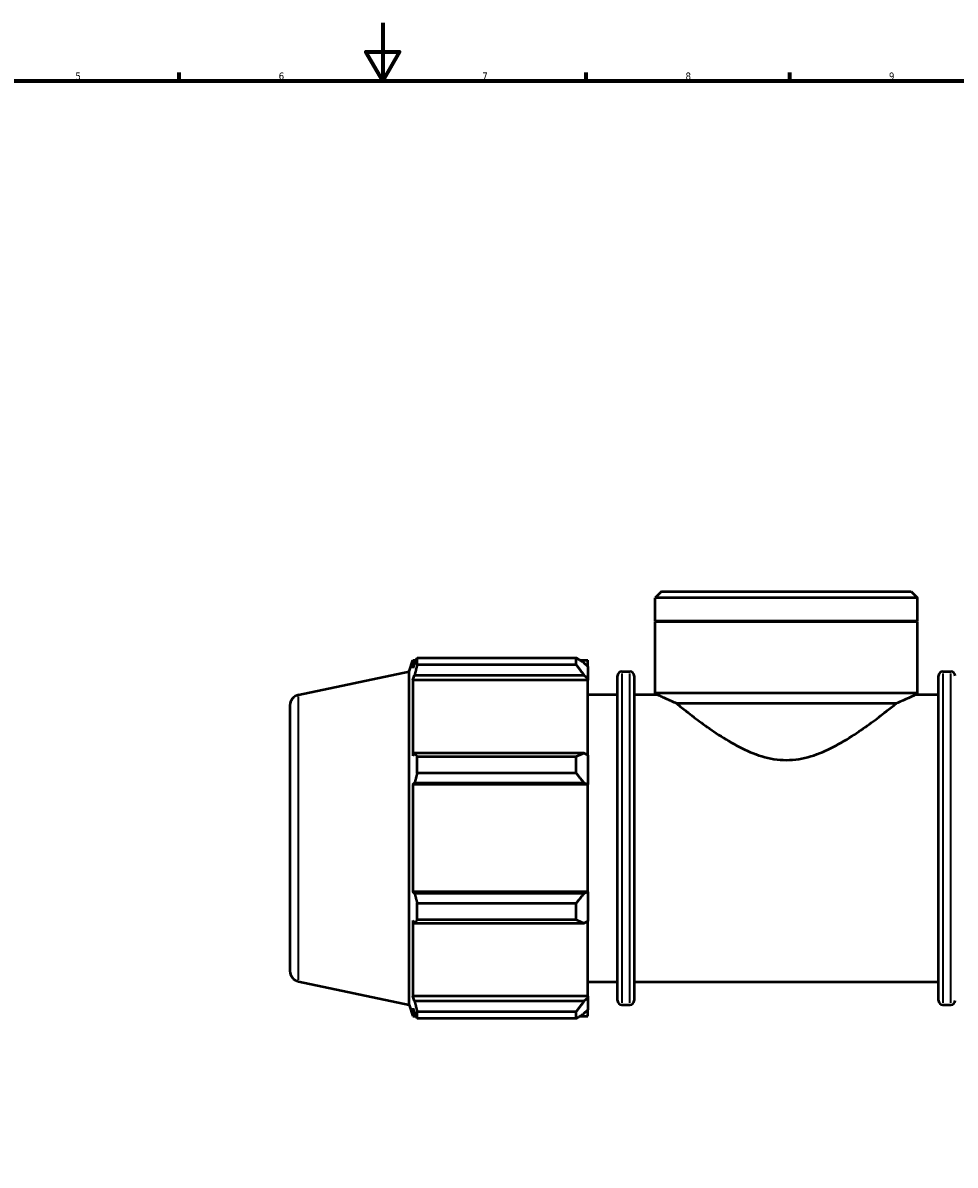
# Model space of a CAD drawing. Header units: millimetres. Extents: x 0 to 1320, y -193 to 1083.
# Tile 4 of 10: x 297 to 618, y 200 to 594. Entities that reach past the tile are written whole.
import ezdxf

# ---------------------------------------------------------------- set-up
doc = ezdxf.new("R2010")
doc.units = ezdxf.units.MM
for name, color, linetype, lineweight in [('Border (ISO)', 7, 'Continuous', 70), ('Visible (ISO)', 7, 'Continuous', 50), ('Visible Narrow (ISO)', 7, 'Continuous', 35)]:
    doc.layers.add(name, color=color, linetype=linetype, lineweight=lineweight)
doc.styles.add('Note Text (ISO)', font='tahoma.ttf')

# ---------------------------------------------------------------- blocks, each defined once
blk = doc.blocks.new('Borders Default Border')
at = {"layer": 'Border (ISO)'}
for p, q in [((350.42, 574), (350.42, 576.9)), ((490.58, 574), (490.58, 576.9)), ((560.67, 574), (560.67, 576.9))]:
    blk.add_line(p, q, dxfattribs=at)
at = {"layer": 'Border (ISO)', "flags": 128}
for points in [[(420.5, 594), (420.5, 574), (414.73, 584), (426.27, 584), (420.5, 574)], [(20, 20), (20, 574), (821, 574), (821, 20), (20, 20)]]:
    blk.add_lwpolyline(points, dxfattribs=at)
at = {"layer": 'Border (ISO)', "color": 232, "true_color": 0xca0064, "char_height": 2.5, "attachment_point": 7, "style": 'Note Text (ISO)'}
for s, insert in [('5', (314.64, 574.35)), ('6', (384.66, 574.35)), ('7', (454.77, 574.4)), ('8', (524.81, 574.34)), ('9', (594.88, 574.35))]:
    blk.add_mtext(s, dxfattribs=dict(at, insert=insert))

msp = doc.modelspace()

# ---------------------------------------------------------------- linework, layer by layer
at = {"layer": 'Visible (ISO)'}
for p, q in [((516.557, 398.068), (514.39, 395.902)), ((516.557, 398.068), (602.506, 398.068)), ((602.506, 398.068), (604.672, 395.902)), ((514.39, 387.868), (514.39, 395.902)), ((604.672, 395.902), (514.39, 395.902)), ((604.672, 387.868), (604.672, 395.902)), ((604.672, 387.868), (514.39, 387.868)), ((514.69, 387.568), (514.39, 387.868)), ((604.672, 387.568), (514.39, 387.568)), ((514.39, 363.068), (514.39, 387.568)), ((604.372, 387.568), (604.672, 387.868)), ((604.672, 363.068), (604.672, 387.568)), ((429.571, 370.542), (430.841, 374.448)), ((430.841, 374.448), (430.841, 371.608)), ((430.841, 374.448), (431.968, 374.448)), ((432.342, 375.17), (487.171, 375.17)), ((432.342, 372.783), (432.342, 375.17)), ((487.171, 372.783), (487.171, 375.17)), ((488.322, 374.448), (491.131, 374.448)), ((491.131, 372.237), (491.131, 374.448)), ((391.502, 362.45), (429.571, 370.542)), ((429.571, 255.595), (429.571, 370.542)), ((431.484, 373.496), (430.841, 371.608)), ((487.171, 372.783), (432.342, 372.783)), ((491.131, 372.237), (489.811, 373.496)), ((491.131, 372.237), (491.131, 368.099)), ((502.891, 370.488), (505.591, 370.488)), ((613.471, 370.488), (616.171, 370.488)), ((430.841, 367.513), (431.484, 369.269)), ((430.841, 367.513), (430.841, 341.411)), ((491.131, 367.513), (430.841, 367.513)), ((431.484, 369.269), (489.811, 369.269)), ((489.811, 369.269), (491.131, 368.099)), ((491.131, 368.099), (491.131, 367.513)), ((491.131, 341.715), (491.131, 367.513)), ((501.391, 257.148), (501.391, 368.988)), ((507.091, 368.988), (507.091, 257.148)), ((611.971, 257.148), (611.971, 368.988)), ((491.131, 362.568), (501.391, 362.568)), ((507.091, 362.568), (514.89, 362.568)), ((604.672, 363.068), (514.39, 363.068)), ((514.89, 362.568), (514.39, 363.068)), ((604.172, 362.568), (604.672, 363.068)), ((604.172, 362.568), (611.971, 362.568)), ((388.531, 358.782), (388.531, 267.355)), ((597.299, 359.457), (521.764, 359.457)), ((431.484, 342.325), (430.841, 341.411)), ((489.811, 342.325), (431.484, 342.325)), ((432.342, 335.416), (432.342, 341.178)), ((432.342, 341.178), (487.171, 341.178)), ((487.171, 335.416), (487.171, 341.178)), ((491.131, 341.715), (489.811, 342.325)), ((491.131, 341.715), (491.131, 331.724)), ((487.171, 335.416), (432.342, 335.416)), ((430.841, 331.526), (431.484, 332.121)), ((491.131, 331.526), (430.841, 331.526)), ((430.841, 331.526), (430.841, 294.611)), ((431.484, 332.121), (489.811, 332.121)), ((489.811, 332.121), (491.131, 331.724)), ((491.131, 331.724), (491.131, 331.526)), ((491.131, 294.611), (491.131, 331.526)), ((431.484, 294.016), (430.841, 294.611)), ((491.131, 294.611), (430.841, 294.611)), ((489.811, 294.016), (431.484, 294.016)), ((491.131, 294.413), (489.811, 294.016)), ((491.131, 294.611), (491.131, 294.413)), ((491.131, 294.413), (491.131, 284.422)), ((432.342, 284.959), (432.342, 290.72)), ((432.342, 290.72), (487.171, 290.72)), ((487.171, 284.959), (487.171, 290.72)), ((430.841, 284.726), (431.484, 283.812)), ((430.841, 284.726), (430.841, 258.624)), ((431.484, 283.812), (489.811, 283.812)), ((487.171, 284.959), (432.342, 284.959)), ((489.811, 283.812), (491.131, 284.422)), ((491.131, 258.624), (491.131, 284.422)), ((391.502, 263.687), (429.571, 255.595)), ((491.131, 263.568), (501.391, 263.568)), ((507.091, 263.568), (611.971, 263.568)), ((431.484, 256.867), (430.841, 258.624)), ((491.131, 258.624), (430.841, 258.624)), ((489.811, 256.867), (431.484, 256.867)), ((491.131, 258.038), (489.811, 256.867)), ((491.131, 258.624), (491.131, 258.038)), ((491.131, 258.038), (491.131, 253.9)), ((429.571, 255.595), (430.841, 251.688)), ((430.841, 254.529), (431.484, 252.641)), ((430.841, 254.529), (430.841, 251.688)), ((432.342, 250.967), (432.342, 253.354)), ((432.342, 253.354), (487.171, 253.354)), ((487.171, 250.967), (487.171, 253.354)), ((489.811, 252.641), (491.131, 253.9)), ((491.131, 251.688), (491.131, 253.9)), ((502.891, 255.648), (505.591, 255.648)), ((613.471, 255.648), (616.171, 255.648)), ((430.841, 251.688), (431.968, 251.688)), ((487.171, 250.967), (432.342, 250.967)), ((488.322, 251.688), (491.131, 251.688))]:
    msp.add_line(p, q, dxfattribs=at)
for centre, radius, start, end in [((502.891, 368.988), 1.5, 90, 180), ((505.591, 368.988), 1.5, 0, 90), ((613.471, 368.988), 1.5, 90, 180), ((616.171, 368.988), 1.5, 0, 90), ((392.281, 358.782), 3.75, 102, 180), ((392.281, 267.355), 3.75, 180, 258), ((502.891, 257.148), 1.5, 180, 270), ((505.591, 257.148), 1.5, 270, 0), ((613.471, 257.148), 1.5, 180, 270), ((616.171, 257.148), 1.5, 270, 0)]:
    msp.add_arc(centre, radius, start, end, dxfattribs=at)
for points, weights in [([(431.484, 373.496), (431.896, 374.316), (432.342, 375.17)], [1.0021134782, 1.00146502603, 1]), ([(489.811, 373.496), (488.544, 374.316), (487.171, 375.17)], [1.00586448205, 1.01120659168, 1.01574721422]), ([(432.342, 372.783), (431.896, 370.99), (431.484, 369.269)], [1, 1.00146502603, 1.0021134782]), ([(487.171, 372.783), (488.544, 370.99), (489.811, 369.269)], [1.01574721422, 1.01120659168, 1.00586448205]), ([(431.484, 342.325), (431.896, 341.763), (432.342, 341.178)], [1.0021134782, 1.00146502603, 1]), ([(489.811, 342.325), (488.544, 341.763), (487.171, 341.178)], [1.00586448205, 1.01120659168, 1.01574721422]), ([(432.342, 335.416), (431.896, 333.735), (431.484, 332.121)], [1, 1.00146502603, 1.0021134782]), ([(487.171, 335.416), (488.544, 333.735), (489.811, 332.121)], [1.01574721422, 1.01120659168, 1.00586448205]), ([(431.484, 294.016), (431.896, 292.402), (432.342, 290.72)], [1.0021134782, 1.00146502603, 1]), ([(489.811, 294.016), (488.544, 292.402), (487.171, 290.72)], [1.00586448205, 1.01120659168, 1.01574721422]), ([(432.342, 284.959), (431.896, 284.374), (431.484, 283.812)], [1, 1.00146502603, 1.0021134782]), ([(487.171, 284.959), (488.544, 284.374), (489.811, 283.812)], [1.01574721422, 1.01120659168, 1.00586448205]), ([(431.484, 256.867), (431.896, 255.146), (432.342, 253.354)], [1.0021134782, 1.00146502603, 1]), ([(489.811, 256.867), (488.544, 255.146), (487.171, 253.354)], [1.00586448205, 1.01120659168, 1.01574721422]), ([(432.342, 250.967), (431.896, 251.821), (431.484, 252.641)], [1, 1.00146502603, 1.0021134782]), ([(487.171, 250.967), (488.544, 251.821), (489.811, 252.641)], [1.01574721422, 1.01120659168, 1.00586448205])]:
    msp.add_rational_spline(points, weights, degree=2, dxfattribs=at)
for points, knots in [([(521.764, 359.457), (521.118, 359.734), (520.517, 359.997), (519.232, 360.565), (518.528, 360.882), (517.265, 361.458), (516.708, 361.716), (515.803, 362.137), (515.456, 362.301), (514.999, 362.516), (514.89, 362.568), (514.89, 362.568)], [15.9135677, 15.9135677, 15.9135677, 15.9135677, 16.2066951, 16.2066951, 16.5953021, 16.5953021, 16.9839091, 16.9839091, 17.372516, 17.372516, 17.761123, 17.761123, 17.761123, 17.761123]), ([(604.172, 362.568), (604.172, 362.568), (604.079, 362.524), (603.685, 362.338), (603.386, 362.197), (602.209, 361.647), (601.041, 361.108), (599.031, 360.21), (598.206, 359.847), (597.299, 359.457)], [5.921456, 5.921456, 5.921456, 5.921456, 6.2809168, 6.2809168, 6.6403775, 6.6403775, 7.359299, 7.359299, 7.7647408, 7.7647408, 7.7647408, 7.7647408]), ([(521.764, 359.457), (522.768, 358.639), (523.952, 357.686), (526.762, 355.477), (528.429, 354.196), (531.978, 351.58), (534.006, 350.14), (538.399, 347.264), (540.764, 345.828), (545.749, 343.25), (548.37, 342.109), (553.814, 340.481), (556.64, 340.004), (559.531, 340.004), (562.423, 340.004), (565.248, 340.481), (570.692, 342.109), (573.314, 343.25), (578.298, 345.828), (580.663, 347.264), (585.057, 350.14), (587.084, 351.58), (590.633, 354.196), (592.3, 355.477), (595.111, 357.686), (596.295, 358.639), (597.299, 359.457)], [-5.0280325, -5.0280325, -5.0280325, -5.0280325, -4.3003671, -4.3003671, -3.4698301, -3.4698301, -2.6023726, -2.6023726, -1.7349151, -1.7349151, -0.8674575, -0.8674575, 0, 0, 0, 0.8674575, 0.8674575, 1.7349151, 1.7349151, 2.6023726, 2.6023726, 3.4698301, 3.4698301, 4.3003671, 4.3003671, 5.0280325, 5.0280325, 5.0280325, 5.0280325])]:
    msp.add_open_spline(points, degree=3, knots=knots, dxfattribs=at)
at = {"layer": 'Visible Narrow (ISO)'}
for p, q in [((502.891, 369.781), (502.891, 256.355)), ((505.591, 256.355), (505.591, 369.781)), ((613.471, 369.781), (613.471, 256.355)), ((616.171, 256.355), (616.171, 369.781)), ((391.502, 264.295), (391.502, 361.842))]:
    msp.add_line(p, q, dxfattribs=at)

# ---------------------------------------------------------------- block references
msp.add_blockref('Borders Default Border', (0, 0))

doc.saveas('drawing.dxf')
